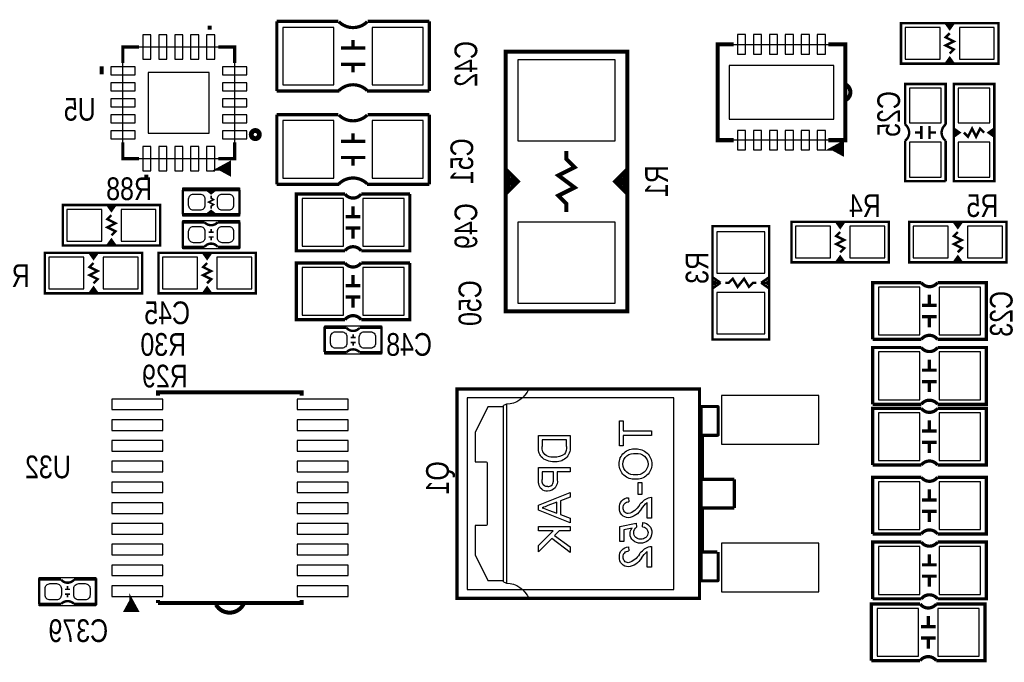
# Model space of a CAD drawing. Extents: x 0 to 180, y 0 to 69.
# Tile 5 of 8: x 49 to 80, y 36 to 56. Entities that reach past the tile are written whole.
import ezdxf
from ezdxf.enums import TextEntityAlignment as Align

# ---------------------------------------------------------------- set-up
doc = ezdxf.new("R2010")
doc.units = 0
for name, color, linetype in [('PG_SILKSCREEN_BOTTOM', 200, 'CONTINUOUS'), ('PIN_BOTTOM', 1, 'CONTINUOUS'), ('RD_SILKSCREEN_BOTTOM', 92, 'CONTINUOUS')]:
    doc.layers.add(name, color=color, linetype=linetype)

msp = doc.modelspace()

# ---------------------------------------------------------------- linework, layer by layer
at = {"layer": 'PG_SILKSCREEN_BOTTOM'}
for points, const_width in [([(54.738524, 56.059578), (54.738524, 56.186578)], 0.127), ([(56.843676, 54.1401), (56.843676, 56.3245)], 0.1016), ([(56.843676, 56.3245), (58.774076, 56.3245)], 0.1016), ([(59.688476, 56.3245), (61.618876, 56.3245)], 0.1016), ([(61.618876, 54.1401), (61.618876, 56.3245)], 0.1016), ([(79.4385, 56.267096), (76.3905, 56.267096), (76.3905, 54.997096), (79.4385, 54.997096), (79.4385, 56.267096)], 0.0762), ([(78.0415, 56.267096), (77.9145, 56.089296), (77.7875, 56.267096)], 0.0762), ([(77.9145, 56.089296), (77.9145, 56.216296), (77.9653, 56.216296), (77.8637, 56.216296)], 0.0762), ([(77.9145, 55.314596), (78.0415, 55.441596), (77.7875, 55.568596), (78.0415, 55.695596), (77.7875, 55.822596), (77.9145, 55.949596)], 0.0762), ([(52.02174, 55.01386), (52.02174, 55.52186), (52.52974, 55.52186)], 0.1016), ([(55.01386, 55.52186), (55.52186, 55.52186), (55.52186, 55.01386)], 0.1016), ([(58.850276, 55.4863), (59.612276, 55.4863)], 0.1016), ([(59.231276, 55.4863), (59.231276, 55.7403)], 0.1016), ([(71.1454, 55.602124), (70.644004, 55.602124), (70.644004, 52.601876), (71.143876, 52.601876)], 0.127), ([(74.1172, 55.602124), (74.643996, 55.602124), (74.643996, 52.601876), (74.1172, 52.601876)], 0.127), ([(67.564, 55.372), (64.008, 55.372)], 0.127), ([(64.262, 55.372), (64.008, 55.372), (64.008, 47.244), (64.262, 47.244)], 0.127), ([(67.564, 47.244), (67.818, 47.244), (67.818, 55.372), (67.564, 55.372)], 0.127), ([(77.7875, 54.997096), (77.9145, 55.174896), (78.0415, 54.997096)], 0.0762), ([(77.9145, 55.174896), (77.9145, 55.047896), (77.8637, 55.047896), (77.9653, 55.047896)], 0.0762), ([(51.293522, 54.79034), (51.420522, 54.79034)], 0.254), ([(58.850276, 54.9783), (59.612276, 54.9783)], 0.1016), ([(59.231276, 54.7243), (59.231276, 54.9783)], 0.1016), ([(77.7875, 53.092096), (77.7875, 54.362096), (76.5175, 54.362096), (76.5175, 53.092096)], 0.0762), ([(79.3115, 51.314096), (79.3115, 54.362096), (78.0415, 54.362096), (78.0415, 51.314096), (79.3115, 51.314096)], 0.0762), ([(58.799476, 54.1401), (56.843676, 54.1401)], 0.1016), ([(61.618876, 54.1401), (59.663076, 54.1401)], 0.1016), ([(56.843676, 51.2191), (56.843676, 53.4035)], 0.1016), ([(56.843676, 53.4035), (58.774076, 53.4035)], 0.1016), ([(59.688476, 53.4035), (61.618876, 53.4035)], 0.1016), ([(61.618876, 51.2191), (61.618876, 53.4035)], 0.1016), ([(77.0255, 53.041296), (77.0255, 52.634896)], 0.0762), ([(77.2795, 53.041296), (77.2795, 52.634896)], 0.0762), ([(78.359, 52.838096), (78.486, 52.711096), (78.613, 52.965096), (78.74, 52.711096), (78.867, 52.965096), (78.994, 52.838096)], 0.0762), ([(59.231276, 52.5653), (59.231276, 52.8193)], 0.1016), ([(77.0255, 52.838096), (76.8223, 52.838096)], 0.0762), ([(77.2795, 52.838096), (77.4827, 52.838096)], 0.0762), ([(78.0415, 52.965096), (78.2193, 52.838096), (78.0415, 52.711096)], 0.0762), ([(78.2193, 52.838096), (78.0923, 52.838096), (78.0923, 52.888896), (78.0923, 52.787296)], 0.0762), ([(79.3115, 52.711096), (79.1337, 52.838096), (79.3115, 52.965096)], 0.0762), ([(79.1337, 52.838096), (79.2607, 52.838096), (79.2607, 52.787296), (79.2607, 52.888896)], 0.0762), ([(52.52974, 52.02174), (52.02174, 52.02174), (52.02174, 52.52974)], 0.1016), ([(55.52186, 52.52974), (55.52186, 52.02174), (55.01386, 52.02174)], 0.1016), ([(58.850276, 52.5653), (59.612276, 52.5653)], 0.1016), ([(71.1454, 52.601876), (71.143876, 52.601876)], 0.127), ([(74.2569, 52.338732), (74.5363, 52.186332), (74.5363, 52.491132), (74.2569, 52.338732), (74.5109, 52.338732)], 0.127), ([(76.5175, 52.584096), (76.5175, 51.314096), (77.7875, 51.314096)], 0.0762), ([(77.7875, 51.314096), (77.7875, 52.584096)], 0.0762), ([(58.850276, 52.0573), (59.612276, 52.0573)], 0.1016), ([(59.231276, 51.8033), (59.231276, 52.0573)], 0.1016), ([(65.913, 50.3555), (65.913, 50.6095), (65.659, 50.8635), (66.167, 51.1175), (65.659, 51.4985), (66.167, 51.7525), (65.913, 52.0065), (65.913, 52.2605)], 0.127), ([(55.069486, 51.71186), (55.348886, 51.55946), (55.348886, 51.86426), (55.069486, 51.71186), (55.323486, 51.71186)], 0.127), ([(52.760372, 51.394106), (52.760372, 51.521106)], 0.127), ([(64.008, 50.927), (64.389, 51.308), (64.008, 51.689)], 0.127), ([(64.0842, 51.0794), (64.0842, 51.562)], 0.127), ([(64.1604, 51.181), (64.1604, 51.435)], 0.127), ([(64.262, 51.181), (64.262, 51.435)], 0.127), ([(67.818, 51.689), (67.437, 51.308), (67.818, 50.927)], 0.127), ([(67.564, 51.435), (67.564, 51.181)], 0.127), ([(67.6656, 51.435), (67.6656, 51.181)], 0.127), ([(67.7418, 51.5366), (67.7418, 51.054)], 0.127), ([(58.799476, 51.2191), (56.843676, 51.2191)], 0.1016), ([(61.618876, 51.2191), (59.663076, 51.2191)], 0.1016), ([(53.897276, 51.0413), (54.659276, 51.0413), (54.786276, 50.9397), (54.913276, 51.0413), (55.675276, 51.0413)], 0.0762), ([(53.897276, 50.2793), (53.897276, 51.0413)], 0.0762), ([(54.659276, 51.0413), (54.913276, 51.0413)], 0.0762), ([(54.786276, 50.8635), (54.786276, 50.7873), (54.862476, 50.7365), (54.710076, 50.6603), (54.862476, 50.5841), (54.786276, 50.5333), (54.786276, 50.4571)], 0.0508), ([(54.760876, 51.0159), (54.837076, 51.0159)], 0.0762), ([(55.675276, 51.0413), (55.675276, 50.2793)], 0.0762), ([(61.009276, 50.9143), (61.009276, 49.1363), (59.485276, 49.1363)], 0.1016), ([(59.485276, 50.9143), (61.009276, 50.9143)], 0.1016), ([(50.1396, 49.3014), (53.1876, 49.3014), (53.1876, 50.5714), (50.1396, 50.5714), (50.1396, 49.3014)], 0.0762), ([(51.7906, 50.5714), (51.6636, 50.3936), (51.5366, 50.5714)], 0.0762), ([(59.231276, 50.2031), (59.231276, 50.5333)], 0.1016), ([(51.6636, 50.2539), (51.5366, 50.1269), (51.7906, 49.9999), (51.5366, 49.8729), (51.7906, 49.7459), (51.6636, 49.6189)], 0.0762), ([(51.6636, 50.3936), (51.6636, 50.5206), (51.7144, 50.5206), (51.6128, 50.5206)], 0.0762), ([(55.675276, 50.2793), (54.913276, 50.2793), (54.786276, 50.3809), (54.659276, 50.2793), (53.897276, 50.2793)], 0.0762), ([(54.659276, 50.2793), (54.913276, 50.2793)], 0.0762), ([(54.760876, 50.3301), (54.837076, 50.3301)], 0.0762), ([(54.583076, 50.0253), (53.897276, 50.0253), (53.897276, 49.2633), (54.583076, 49.2633)], 0.0762), ([(55.675276, 50.0253), (55.675276, 49.2633), (54.989476, 49.2633)], 0.0762), ([(55.675276, 50.0253), (54.989476, 50.0253)], 0.0762), ([(59.002676, 50.2031), (59.459876, 50.2031)], 0.1016), ([(72.263, 46.355), (70.485, 46.355), (70.485, 49.911), (72.263, 49.911), (72.263, 46.355)], 0.0762), ([(72.9615, 48.774096), (76.0095, 48.774096), (76.0095, 50.044096), (72.9615, 50.044096), (72.9615, 48.774096)], 0.0762), ([(74.6125, 50.044096), (74.4855, 49.866296), (74.3585, 50.044096)], 0.0762), ([(74.4855, 49.866296), (74.4855, 49.993296), (74.5363, 49.993296), (74.4347, 49.993296)], 0.0762), ([(76.6445, 48.774096), (79.6925, 48.774096), (79.6925, 50.044096), (76.6445, 50.044096), (76.6445, 48.774096)], 0.0762), ([(78.2955, 50.044096), (78.1685, 49.866296), (78.0415, 50.044096)], 0.0762), ([(78.1685, 49.866296), (78.1685, 49.993296), (78.2193, 49.993296), (78.1177, 49.993296)], 0.0762), ([(54.710076, 49.7205), (54.862476, 49.7205)], 0.0508), ([(54.786276, 49.7205), (54.786276, 49.8221)], 0.0508), ([(59.002676, 49.8475), (59.459876, 49.8475)], 0.1016), ([(59.231276, 49.8475), (59.231276, 49.5173)], 0.1016), ([(74.4855, 49.726596), (74.3585, 49.599596), (74.6125, 49.472596), (74.3585, 49.345596), (74.6125, 49.218596), (74.4855, 49.091596)], 0.0762), ([(78.1685, 49.726596), (78.0415, 49.599596), (78.2955, 49.472596), (78.0415, 49.345596), (78.2955, 49.218596), (78.1685, 49.091596)], 0.0762), ([(51.5366, 49.3014), (51.6636, 49.4792), (51.7906, 49.3014)], 0.0762), ([(51.6636, 49.4792), (51.6636, 49.3522), (51.6128, 49.3522), (51.7144, 49.3522)], 0.0762), ([(54.710076, 49.5681), (54.862476, 49.5681)], 0.0508), ([(54.786276, 49.4665), (54.786276, 49.5681)], 0.0508), ([(52.6288, 49.0728), (49.5808, 49.0728), (49.5808, 47.8028), (52.6288, 47.8028), (52.6288, 49.0728)], 0.0762), ([(51.2318, 49.0728), (51.1048, 48.895), (50.9778, 49.0728)], 0.0762), ([(51.1048, 48.895), (51.1048, 49.022), (51.1556, 49.022), (51.054, 49.022)], 0.0762), ([(56.1848, 49.0728), (53.1368, 49.0728), (53.1368, 47.8028), (56.1848, 47.8028), (56.1848, 49.0728)], 0.0762), ([(54.7878, 49.0728), (54.6608, 48.895), (54.5338, 49.0728)], 0.0762), ([(54.6608, 48.895), (54.6608, 49.022), (54.7116, 49.022), (54.61, 49.022)], 0.0762), ([(51.1048, 48.1203), (51.2318, 48.2473), (50.9778, 48.3743), (51.2318, 48.5013), (50.9778, 48.6283), (51.1048, 48.7553)], 0.0762), ([(54.6608, 48.1203), (54.7878, 48.2473), (54.5338, 48.3743), (54.7878, 48.5013), (54.5338, 48.6283), (54.6608, 48.7553)], 0.0762), ([(61.009276, 48.7553), (61.009276, 46.9773), (59.485276, 46.9773)], 0.1016), ([(59.485276, 48.7553), (61.009276, 48.7553)], 0.1016), ([(74.3585, 48.774096), (74.4855, 48.951896), (74.6125, 48.774096)], 0.0762), ([(74.4855, 48.951896), (74.4855, 48.824896), (74.4347, 48.824896), (74.5363, 48.824896)], 0.0762), ([(78.0415, 48.774096), (78.1685, 48.951896), (78.2955, 48.774096)], 0.0762), ([(78.1685, 48.951896), (78.1685, 48.824896), (78.1177, 48.824896), (78.2193, 48.824896)], 0.0762), ([(59.231276, 48.0441), (59.231276, 48.3743)], 0.1016), ([(70.485, 48.3108), (70.739, 48.133)], 0.0762), ([(70.739, 48.133), (70.485, 47.9552)], 0.0762), ([(70.485, 48.133), (70.739, 48.133)], 0.0762), ([(70.5612, 48.2092), (70.5612, 48.0568)], 0.0762), ([(70.8914, 48.133), (70.993, 48.133), (71.12, 48.26), (71.2724, 48.006), (71.4756, 48.26), (71.628, 48.006), (71.755, 48.133), (71.8566, 48.133)], 0.0762), ([(72.009, 48.133), (72.263, 48.3108)], 0.0762), ([(72.263, 48.133), (72.009, 48.133)], 0.0762), ([(72.263, 47.9552), (72.009, 48.133)], 0.0762), ([(72.2122, 48.2092), (72.2122, 48.0568)], 0.0762), ([(75.5015, 46.361096), (75.5015, 48.139096), (77.0255, 48.139096)], 0.1016), ([(50.9778, 47.8028), (51.1048, 47.9806), (51.2318, 47.8028)], 0.0762), ([(51.1048, 47.9806), (51.1048, 47.8536), (51.054, 47.8536), (51.1556, 47.8536)], 0.0762), ([(54.5338, 47.8028), (54.6608, 47.9806), (54.7878, 47.8028)], 0.0762), ([(54.6608, 47.9806), (54.6608, 47.8536), (54.61, 47.8536), (54.7116, 47.8536)], 0.0762), ([(59.002676, 48.0441), (59.459876, 48.0441)], 0.1016), ([(77.2795, 47.427896), (77.2795, 47.758096)], 0.1016), ([(59.002676, 47.6885), (59.459876, 47.6885)], 0.1016), ([(59.231276, 47.6885), (59.231276, 47.3583)], 0.1016), ([(64.262, 47.244), (67.564, 47.244)], 0.127), ([(77.5081, 47.427896), (77.0509, 47.427896)], 0.1016), ([(77.5081, 47.072296), (77.0509, 47.072296)], 0.1016), ([(77.2795, 47.072296), (77.2795, 46.742096)], 0.1016), ([(58.342276, 45.9613), (58.342276, 46.7233), (59.028076, 46.7233)], 0.0762), ([(59.434476, 45.9613), (60.120276, 45.9613), (60.120276, 46.7233), (59.434476, 46.7233)], 0.0762), ([(59.307476, 46.4185), (59.155076, 46.4185)], 0.0508), ([(59.307476, 46.2661), (59.155076, 46.2661)], 0.0508), ([(59.231276, 46.5201), (59.231276, 46.4185)], 0.0508), ([(59.231276, 46.2661), (59.231276, 46.1645)], 0.0508), ([(77.0255, 46.361096), (75.5015, 46.361096)], 0.1016), ([(58.342276, 45.9613), (59.028076, 45.9613)], 0.0762), ([(75.5015, 44.329096), (75.5015, 46.107096), (77.0255, 46.107096)], 0.1016), ([(77.2795, 45.395896), (77.2795, 45.726096)], 0.1016), ([(77.5081, 45.395896), (77.0509, 45.395896)], 0.1016), ([(77.5081, 45.040296), (77.0509, 45.040296)], 0.1016), ([(77.2795, 45.040296), (77.2795, 44.710096)], 0.1016), ([(57.621932, 44.601892), (57.621932, 44.701968), (53.122068, 44.701968), (53.122068, 44.601892)], 0.127), ([(70.079108, 44.807124), (62.484, 44.807124), (62.484, 38.250876), (70.079108, 38.250876), (70.079108, 44.807124)], 0.1016), ([(70.079108, 44.807124), (64.729868, 44.807124)], 0.1016), ([(70.125844, 44.258992), (70.125844, 43.35907)], 0.1016), ([(77.0255, 44.329096), (75.5015, 44.329096)], 0.1016), ([(75.5015, 42.424096), (75.5015, 44.202096), (77.0255, 44.202096)], 0.1016), ([(77.2795, 43.490896), (77.2795, 43.821096)], 0.1016), ([(77.5081, 43.490896), (77.0509, 43.490896)], 0.1016), ([(70.168008, 41.979088), (70.168008, 43.35907)], 0.1016), ([(77.5081, 43.135296), (77.0509, 43.135296)], 0.1016), ([(77.2795, 43.135296), (77.2795, 42.805096)], 0.1016), ([(77.0255, 42.424096), (75.5015, 42.424096)], 0.1016), ([(70.125844, 41.979088), (71.168006, 41.979088)], 0.1016), ([(70.125844, 41.979088), (70.125844, 41.078912)], 0.1016), ([(71.165466, 41.979088), (71.165466, 41.078912)], 0.1016), ([(71.168006, 41.979088), (71.168006, 41.078912)], 0.1016), ([(75.5015, 40.265096), (75.5015, 42.043096), (77.0255, 42.043096)], 0.1016), ([(77.2795, 41.331896), (77.2795, 41.662096)], 0.1016), ([(77.5081, 41.331896), (77.0509, 41.331896)], 0.1016), ([(71.168006, 41.078912), (70.125844, 41.078912)], 0.1016), ([(70.168008, 39.69893), (70.168008, 41.078912)], 0.1016), ([(77.5081, 40.976296), (77.0509, 40.976296)], 0.1016), ([(77.2795, 40.976296), (77.2795, 40.646096)], 0.1016), ([(77.0255, 40.265096), (75.5015, 40.265096)], 0.1016), ([(75.5015, 38.233096), (75.5015, 40.011096), (77.0255, 40.011096)], 0.1016), ([(70.125844, 39.69893), (70.125844, 38.799008)], 0.1016), ([(70.6374, 39.69893), (70.125844, 39.69893)], 0.1016), ([(77.2795, 39.299896), (77.2795, 39.630096)], 0.1016), ([(77.5081, 39.299896), (77.0509, 39.299896)], 0.1016), ([(49.403, 38.0746), (49.403, 38.8366), (50.0888, 38.8366)], 0.0762), ([(50.4952, 38.0746), (51.181, 38.0746), (51.181, 38.8366), (50.4952, 38.8366)], 0.0762), ([(77.5081, 38.944296), (77.0509, 38.944296)], 0.1016), ([(77.2795, 38.944296), (77.2795, 38.614096)], 0.1016), ([(50.3682, 38.5318), (50.2158, 38.5318)], 0.0508), ([(50.292, 38.6334), (50.292, 38.5318)], 0.0508), ([(50.3682, 38.3794), (50.2158, 38.3794)], 0.0508), ([(50.292, 38.3794), (50.292, 38.2778)], 0.0508), ([(52.286662, 38.167056), (52.134262, 37.887656), (52.439062, 37.887656), (52.286662, 38.167056), (52.286662, 37.913056)], 0.127), ([(57.621932, 38.202108), (57.621932, 38.102032), (53.122068, 38.102032)], 0.127), ([(53.122068, 38.102032), (53.122068, 38.202108)], 0.127), ([(64.729868, 38.250876), (70.079108, 38.250876)], 0.1016), ([(77.0255, 38.233096), (75.5015, 38.233096)], 0.1016), ([(49.403, 38.0746), (50.0888, 38.0746)], 0.0762), ([(75.4634, 36.2966), (75.4634, 38.0746), (76.9874, 38.0746)], 0.1016), ([(77.2414, 37.3634), (77.2414, 37.6936)], 0.1016), ([(77.47, 37.3634), (77.0128, 37.3634)], 0.1016), ([(77.47, 37.0078), (77.0128, 37.0078)], 0.1016), ([(77.2414, 37.0078), (77.2414, 36.6776)], 0.1016), ([(76.9874, 36.2966), (75.4634, 36.2966)], 0.1016)]:
    msp.add_lwpolyline(points, dxfattribs=dict(at, const_width=const_width))
for points, const_width in [([(59.675776, 56.3118, -0.413378), (58.786776, 56.3118)], 0.1016), ([(58.786776, 54.1528, -0.414028), (59.675776, 54.1528)], 0.1016), ([(74.643996, 54.351936, -0.636179), (74.643996, 53.852064)], 0.127), ([(59.675776, 53.3908, -0.413378), (58.786776, 53.3908)], 0.1016), ([(76.5175, 52.584096, 0.5), (76.5175, 53.092096)], 0.0762), ([(77.7875, 52.584096, -0.5), (77.7875, 53.092096)], 0.0762), ([(56.246014, 52.776628, 1), (56.093614, 52.776628, 1), (56.246014, 52.776628)], 0.254), ([(58.786776, 51.2318, -0.414028), (59.675776, 51.2318)], 0.1016), ([(59.485276, 49.1363, 0.5), (58.977276, 49.1363), (57.453276, 49.1363), (57.453276, 50.9143), (58.977276, 50.9143)], 0.1016), ([(59.485276, 50.9143, -0.5), (58.977276, 50.9143)], 0.1016), ([(54.583076, 50.0253, 0.428966), (54.989476, 50.0253)], 0.0762), ([(54.583076, 49.2633, -0.480625), (54.989476, 49.2633)], 0.0762), ([(59.485276, 46.9773, 0.5), (58.977276, 46.9773), (57.453276, 46.9773), (57.453276, 48.7553), (58.977276, 48.7553)], 0.1016), ([(59.485276, 48.7553, -0.5), (58.977276, 48.7553)], 0.1016), ([(77.0255, 48.139096, 0.5), (77.5335, 48.139096), (79.0575, 48.139096), (79.0575, 46.361096), (77.5335, 46.361096)], 0.1016), ([(59.434476, 46.7233, -0.480625), (59.028076, 46.7233)], 0.0762), ([(77.0255, 46.361096, -0.5), (77.5335, 46.361096)], 0.1016), ([(59.434476, 45.9613, 0.428966), (59.028076, 45.9613)], 0.0762), ([(77.0255, 46.107096, 0.5), (77.5335, 46.107096), (79.0575, 46.107096), (79.0575, 44.329096), (77.5335, 44.329096)], 0.1016), ([(77.0255, 44.329096, -0.5), (77.5335, 44.329096)], 0.1016), ([(70.125844, 44.258992), (70.6374, 44.258992, -0.414214), (70.6628, 44.233592), (70.6628, 43.38447, -0.414214), (70.6374, 43.35907), (70.125844, 43.35907)], 0.1016), ([(77.0255, 44.202096, 0.5), (77.5335, 44.202096), (79.0575, 44.202096), (79.0575, 42.424096), (77.5335, 42.424096)], 0.1016), ([(77.0255, 42.424096, -0.5), (77.5335, 42.424096)], 0.1016), ([(77.0255, 42.043096, 0.5), (77.5335, 42.043096), (79.0575, 42.043096), (79.0575, 40.265096), (77.5335, 40.265096)], 0.1016), ([(77.0255, 40.265096, -0.5), (77.5335, 40.265096)], 0.1016), ([(77.0255, 40.011096, 0.5), (77.5335, 40.011096), (79.0575, 40.011096), (79.0575, 38.233096), (77.5335, 38.233096)], 0.1016), ([(70.6628, 39.69893), (70.6628, 38.824408, -0.414214), (70.6374, 38.799008), (70.125844, 38.799008)], 0.1016), ([(50.4952, 38.8366, -0.480625), (50.0888, 38.8366)], 0.0762), ([(77.0255, 38.233096, -0.5), (77.5335, 38.233096)], 0.1016), ([(50.4952, 38.0746, 0.428966), (50.0888, 38.0746)], 0.0762), ([(55.8038, 38.0746, -0.6015), (54.9402, 38.0492)], 0.127), ([(76.9874, 38.0746, 0.5), (77.4954, 38.0746), (79.0194, 38.0746), (79.0194, 36.2966), (77.4954, 36.2966)], 0.1016), ([(76.9874, 36.2966, -0.5), (77.4954, 36.2966)], 0.1016)]:
    msp.add_lwpolyline(points, format="xyb", dxfattribs=dict(at, const_width=const_width))
for points in [[(52.02174, 52.02174), (52.02174, 55.52186), (55.52186, 55.52186), (55.52186, 52.02174), (52.02174, 52.02174)], [(71.1454, 55.602124), (74.1172, 55.602124)], [(74.1172, 52.601876), (71.1454, 52.601876)], [(53.897276, 51.1048), (55.675276, 51.1048)], [(53.897276, 50.2158), (53.897276, 51.1048)], [(55.675276, 51.1048), (55.675276, 50.2158)], [(55.675276, 50.2158), (53.897276, 50.2158)], [(53.897276, 49.1998), (53.897276, 50.0888)], [(53.897276, 50.0888), (55.675276, 50.0888)], [(55.675276, 50.0888), (55.675276, 49.1998)], [(55.675276, 49.1998), (53.897276, 49.1998)], [(58.342276, 46.7868), (60.120276, 46.7868)], [(58.342276, 45.8978), (58.342276, 46.7868)], [(60.120276, 46.7868), (60.120276, 45.8978)], [(60.120276, 45.8978), (58.342276, 45.8978)], [(63.454026, 44.249086), (63.053976, 43.448986)], [(63.943992, 44.249086), (63.454026, 44.249086)], [(63.943992, 38.767004), (63.943992, 44.290996)], [(64.032892, 44.33189), (64.032892, 38.72611)], [(67.572128, 43.81246), (67.687444, 43.81246)], [(67.572128, 43.030394), (67.572128, 43.81246)], [(67.687444, 43.81246), (67.687444, 43.491912)], [(67.687444, 43.491912), (68.572126, 43.491912)], [(68.572126, 43.491912), (68.572126, 43.350942)], [(63.053976, 43.448986), (63.053976, 42.528998)], [(65.033652, 43.350942), (66.03365, 43.350942)], [(65.033652, 43.009058), (65.033652, 43.350942)], [(65.918334, 43.209972), (65.148968, 43.209972)], [(65.148968, 43.209972), (65.148968, 43.00728)], [(65.918334, 43.003724), (65.918334, 43.209972)], [(66.03365, 43.350942), (66.03365, 42.992802)], [(67.687444, 43.350942), (67.687444, 43.030394)], [(68.572126, 43.350942), (67.687444, 43.350942)], [(67.687444, 43.030394), (67.572128, 43.030394)], [(63.053976, 42.528998), (63.380366, 42.528998)], [(63.430404, 42.47896), (63.430404, 40.57904)], [(65.033652, 42.350944), (66.03365, 42.350944)], [(65.033652, 41.983406), (65.033652, 42.350944)], [(66.03365, 42.350944), (66.03365, 42.209974)], [(65.148968, 42.209974), (65.148968, 41.971214)], [(65.508124, 42.209974), (65.148968, 42.209974)], [(65.325244, 41.748456), (65.365122, 41.75125), (65.426082, 41.771824), (65.463166, 41.80205), (65.488312, 41.842944), (65.506092, 41.922446), (65.508124, 41.968674)], [(65.508124, 41.968674), (65.508124, 42.209974)], [(65.62344, 42.209974), (65.62344, 41.964864)], [(66.03365, 42.209974), (65.62344, 42.209974)], [(68.161916, 41.876472), (68.277232, 41.876472)], [(68.161916, 41.50487), (68.161916, 41.876472)], [(68.277232, 41.876472), (68.277232, 41.50487)], [(65.033652, 41.167558), (66.03365, 41.56456)], [(66.03365, 41.414954), (65.726056, 41.301162)], [(66.03365, 41.56456), (66.03365, 41.414954)], [(67.854322, 41.402254), (67.867022, 41.273984)], [(68.277232, 41.50487), (68.161916, 41.50487)], [(68.572126, 41.414954), (68.572126, 40.761158)], [(65.033652, 41.008554), (65.033652, 41.167558)], [(66.03365, 40.611552), (65.033652, 41.008554)], [(65.61074, 41.258744), (65.33388, 41.156382)], [(65.34785, 41.01465), (65.61074, 40.917368)], [(65.61074, 40.917368), (65.61074, 41.258744)], [(65.726056, 41.301162), (65.726056, 40.87495)], [(68.443856, 40.761158), (68.443856, 41.250362)], [(65.726056, 40.87495), (66.03365, 40.761158)], [(66.03365, 40.761158), (66.03365, 40.611552)], [(68.572126, 40.761158), (68.443856, 40.761158)], [(63.053976, 40.529002), (63.053976, 39.609014)], [(63.380366, 40.529002), (63.053976, 40.529002)], [(65.033652, 40.504872), (66.03365, 40.504872)], [(65.033652, 40.363648), (65.033652, 40.504872)], [(66.03365, 40.504872), (66.03365, 40.363648)], [(67.585082, 40.504872), (68.097908, 40.607234)], [(67.585082, 40.0304), (67.585082, 40.504872)], [(67.972178, 40.45077), (67.713098, 40.39997)], [(67.713098, 40.39997), (67.713098, 40.0304)], [(68.097908, 40.607234), (68.110608, 40.479218)], [(68.290186, 40.491918), (68.302886, 40.620188)], [(65.494408, 40.363648), (65.033652, 40.363648)], [(65.033652, 39.902892), (65.494408, 40.363648)], [(65.451482, 40.127682), (65.033652, 39.709852)], [(66.03365, 39.684198), (65.451482, 40.127682)], [(65.687448, 40.363648), (65.541144, 40.21709)], [(65.541144, 40.21709), (66.03365, 39.857934)], [(66.03365, 40.363648), (65.687448, 40.363648)], [(65.033652, 39.709852), (65.033652, 39.902892)], [(66.03365, 39.857934), (66.03365, 39.684198)], [(67.713098, 40.0304), (67.585082, 40.0304)], [(67.854322, 39.863776), (67.867022, 39.735506)], [(68.572126, 39.876476), (68.572126, 39.22268)], [(63.053976, 39.609014), (63.454026, 38.808914)], [(68.443856, 39.22268), (68.443856, 39.711884)], [(68.572126, 39.22268), (68.443856, 39.22268)], [(49.403, 38.9001), (51.181, 38.9001)], [(49.403, 38.0111), (49.403, 38.9001)], [(51.181, 38.9001), (51.181, 38.0111)], [(63.454026, 38.808914), (63.943992, 38.808914)], [(51.181, 38.0111), (49.403, 38.0111)]]:
    msp.add_lwpolyline(points, dxfattribs=at)
for points in [[(64.729868, 44.807124, -0.300036), (64.032892, 44.33189)], [(64.032892, 44.33189, -0.022433), (63.943992, 44.290996)], [(65.04813, 42.832274, -0.054929), (65.033652, 43.009058)], [(65.169796, 42.841926, -0.085628), (65.149222, 43.00728)], [(66.03365, 42.992802, -0.476121), (65.52819, 42.530268)], [(65.918334, 43.003724, -0.203208), (65.847722, 42.767504)], [(67.559428, 42.452798, -0.446381), (68.085462, 42.927778)], [(68.085462, 42.927778, -0.427466), (68.584826, 42.45356)], [(65.119758, 42.686732, -0.120983), (65.04813, 42.832274)], [(65.52819, 42.530522, -0.226356), (65.119758, 42.686986)], [(65.526158, 42.671492, -0.307903), (65.169796, 42.841926)], [(65.847722, 42.767504, -0.185732), (65.526158, 42.671492)], [(67.674744, 42.452036, -0.450347), (68.086986, 42.786808)], [(68.086986, 42.786808, -0.442542), (68.46951, 42.454068)], [(63.380366, 42.528998, -0.414667), (63.430404, 42.47896)], [(68.073778, 41.979088, -0.433716), (67.559428, 42.452798)], [(68.072762, 42.120058, -0.444049), (67.674744, 42.452036)], [(68.46951, 42.454068, -0.44283), (68.072762, 42.120058)], [(68.58508, 42.45356, -0.437531), (68.073778, 41.979088)], [(65.04305, 41.835324, -0.03998), (65.033652, 41.983406)], [(65.157858, 41.855898, -0.052742), (65.148968, 41.971214)], [(65.62344, 41.964864, -0.468165), (65.32118, 41.607232)], [(65.32118, 41.607232, -0.391566), (65.04305, 41.835324)], [(65.325244, 41.748456, -0.331768), (65.157858, 41.855898)], [(67.572128, 41.081706, -0.425188), (67.854322, 41.402254)], [(68.198238, 41.171114, -0.143254), (68.483226, 41.401492)], [(68.483226, 41.401492, -0.088518), (68.572126, 41.414954)], [(65.33388, 41.156382, -0.065718), (65.148968, 41.088056)], [(65.149222, 41.088056, -0.000725), (65.34785, 41.01465)], [(67.848226, 40.773858, -0.433848), (67.572128, 41.081706)], [(67.849496, 40.902128, -0.429267), (67.687444, 41.0845)], [(67.687444, 41.0845, -0.433576), (67.867022, 41.273984)], [(68.258436, 41.05148, -0.243641), (67.848226, 40.774112)], [(68.198238, 41.171114, -0.200536), (67.849496, 40.902128)], [(68.258436, 41.05148, -0.059142), (68.443856, 41.250362)], [(63.430404, 40.57904, -0.414667), (63.380366, 40.529002)], [(67.90563, 40.272462, -0.171717), (67.972178, 40.45077)], [(68.020946, 40.308022, -0.263954), (68.110608, 40.479218)], [(68.290186, 40.491918, -0.406299), (68.46951, 40.30853)], [(68.302886, 40.620188, -0.412544), (68.584826, 40.309546)], [(68.229226, 39.979092, -0.428969), (67.905376, 40.272462)], [(68.236846, 40.107362, -0.453215), (68.020946, 40.308022)], [(68.46951, 40.30853, -0.438538), (68.236846, 40.107362)], [(68.58508, 40.309546, -0.242362), (68.463668, 40.055546)], [(67.572128, 39.543228, -0.425198), (67.854322, 39.863776)], [(68.198238, 39.632636, -0.143304), (68.483226, 39.863268)], [(68.463668, 40.055546, -0.169995), (68.229226, 39.979092)], [(68.483226, 39.863268, -0.088456), (68.572126, 39.876476)], [(67.848226, 39.23538, -0.433837), (67.572128, 39.543228)], [(67.849496, 39.36365, -0.429249), (67.687444, 39.546022)], [(67.687444, 39.546022, -0.433594), (67.867022, 39.735506)], [(68.258436, 39.513002, -0.243636), (67.848226, 39.235634)], [(68.198238, 39.632636, -0.200533), (67.849496, 39.36365)], [(68.258436, 39.513002, -0.059142), (68.443856, 39.711884)], [(63.943992, 38.767004, -0.022433), (64.032892, 38.72611)], [(64.032892, 38.72611, -0.300036), (64.729868, 38.250876)]]:
    msp.add_lwpolyline(points, format="xyb", dxfattribs=at)
at = {"layer": 'PIN_BOTTOM'}
for points in [[(57.031128, 56.134), (57.031128, 54.3306), (58.631328, 54.3306), (58.631328, 56.134)], [(59.831224, 56.134), (59.831224, 54.3306), (61.431424, 54.3306), (61.431424, 56.134)], [(76.518516, 56.127396), (76.518516, 55.136796), (77.610716, 55.136796), (77.610716, 56.127396)], [(78.218284, 56.127396), (78.218284, 55.136796), (79.310484, 55.136796), (79.310484, 56.127396)], [(52.644802, 55.14086), (52.898802, 55.14086), (52.898802, 55.90286), (52.644802, 55.90286)], [(53.144674, 55.14086), (53.398674, 55.14086), (53.398674, 55.90286), (53.144674, 55.90286)], [(53.6448, 55.14086), (53.8988, 55.14086), (53.8988, 55.90286), (53.6448, 55.90286)], [(54.144926, 55.14086), (54.398926, 55.14086), (54.398926, 55.90286), (54.144926, 55.90286)], [(54.644798, 55.14086), (54.898798, 55.14086), (54.898798, 55.90286), (54.644798, 55.90286)], [(71.267066, 55.297324), (71.521066, 55.297324), (71.521066, 55.906924), (71.267066, 55.906924)], [(72.020938, 55.906924), (71.766938, 55.906924), (71.766938, 55.297324), (72.020938, 55.297324)], [(72.26681, 55.297324), (72.52081, 55.297324), (72.52081, 55.906924), (72.26681, 55.906924)], [(72.766936, 55.297324), (73.020936, 55.297324), (73.020936, 55.906924), (72.766936, 55.906924)], [(73.521824, 55.906924), (73.267824, 55.906924), (73.267824, 55.297324), (73.521824, 55.297324)], [(73.766934, 55.298086), (74.020934, 55.298086), (74.020934, 55.907686), (73.766934, 55.907686)], [(51.64074, 54.898798), (51.64074, 54.644798), (52.40274, 54.644798), (52.40274, 54.898798)], [(55.14086, 54.898798), (55.14086, 54.644798), (55.90286, 54.644798), (55.90286, 54.898798)], [(67.437, 55.118), (64.389, 55.118), (64.389, 52.578), (67.437, 52.578)], [(74.2823, 53.2638), (74.2823, 54.9402), (71.0057, 54.9402), (71.0057, 53.2638)], [(52.8193, 52.8193), (54.7243, 52.8193), (54.7243, 54.7243), (52.8193, 54.7243)], [(51.64074, 54.398926), (51.64074, 54.144926), (52.40274, 54.144926), (52.40274, 54.398926)], [(55.14086, 54.398926), (55.14086, 54.144926), (55.90286, 54.144926), (55.90286, 54.398926)], [(77.6478, 54.23408), (76.6572, 54.23408), (76.6572, 53.14188), (77.6478, 53.14188)], [(79.1718, 54.23408), (78.1812, 54.23408), (78.1812, 53.14188), (79.1718, 53.14188)], [(51.64074, 53.8988), (51.64074, 53.6448), (52.40274, 53.6448), (52.40274, 53.8988)], [(55.14086, 53.8988), (55.14086, 53.6448), (55.90286, 53.6448), (55.90286, 53.8988)], [(51.64074, 53.398674), (51.64074, 53.144674), (52.40274, 53.144674), (52.40274, 53.398674)], [(55.14086, 53.398674), (55.14086, 53.144674), (55.90286, 53.144674), (55.90286, 53.398674)], [(57.031128, 53.213), (57.031128, 51.4096), (58.631328, 51.4096), (58.631328, 53.213)], [(59.831224, 53.213), (59.831224, 51.4096), (61.431424, 51.4096), (61.431424, 53.213)], [(51.64074, 52.898802), (51.64074, 52.644802), (52.40274, 52.644802), (52.40274, 52.898802)], [(55.14086, 52.898802), (55.14086, 52.644802), (55.90286, 52.644802), (55.90286, 52.898802)], [(71.267066, 52.297076), (71.521066, 52.297076), (71.521066, 52.906676), (71.267066, 52.906676)], [(71.766938, 52.297076), (72.020938, 52.297076), (72.020938, 52.906676), (71.766938, 52.906676)], [(72.26681, 52.296314), (72.52081, 52.296314), (72.52081, 52.905914), (72.26681, 52.905914)], [(72.766936, 52.297076), (73.020936, 52.297076), (73.020936, 52.906676), (72.766936, 52.906676)], [(73.267062, 52.297076), (73.521062, 52.297076), (73.521062, 52.906676), (73.267062, 52.906676)], [(74.02195, 52.905914), (73.76795, 52.905914), (73.76795, 52.296314), (74.02195, 52.296314)], [(77.6478, 52.534312), (76.6572, 52.534312), (76.6572, 51.442112), (77.6478, 51.442112)], [(79.1718, 52.534312), (78.1812, 52.534312), (78.1812, 51.442112), (79.1718, 51.442112)], [(52.644802, 51.64074), (52.898802, 51.64074), (52.898802, 52.40274), (52.644802, 52.40274)], [(53.144674, 51.64074), (53.398674, 51.64074), (53.398674, 52.40274), (53.144674, 52.40274)], [(53.6448, 51.64074), (53.8988, 51.64074), (53.8988, 52.40274), (53.6448, 52.40274)], [(54.144926, 51.64074), (54.398926, 51.64074), (54.398926, 52.40274), (54.144926, 52.40274)], [(54.644798, 51.64074), (54.898798, 51.64074), (54.898798, 52.40274), (54.644798, 52.40274)], [(57.633616, 50.7746), (57.633616, 49.276), (58.929016, 49.276), (58.929016, 50.7746)], [(59.533536, 50.7746), (59.533536, 49.276), (60.828936, 49.276), (60.828936, 50.7746)], [(51.359816, 49.4411), (51.359816, 50.4317), (50.267616, 50.4317), (50.267616, 49.4411)], [(53.059584, 49.4411), (53.059584, 50.4317), (51.967384, 50.4317), (51.967384, 49.4411)], [(67.437, 50.038), (64.389, 50.038), (64.389, 47.498), (67.437, 47.498)], [(72.1233, 49.73066), (70.6247, 49.73066), (70.6247, 48.43526), (72.1233, 48.43526)], [(74.181716, 48.913796), (74.181716, 49.904396), (73.089516, 49.904396), (73.089516, 48.913796)], [(75.881484, 48.913796), (75.881484, 49.904396), (74.789284, 49.904396), (74.789284, 48.913796)], [(77.864716, 48.913796), (77.864716, 49.904396), (76.772516, 49.904396), (76.772516, 48.913796)], [(79.564484, 48.913796), (79.564484, 49.904396), (78.472284, 49.904396), (78.472284, 48.913796)], [(49.708816, 48.9331), (49.708816, 47.9425), (50.801016, 47.9425), (50.801016, 48.9331)], [(51.408584, 48.9331), (51.408584, 47.9425), (52.500784, 47.9425), (52.500784, 48.9331)], [(53.264816, 48.9331), (53.264816, 47.9425), (54.357016, 47.9425), (54.357016, 48.9331)], [(54.964584, 48.9331), (54.964584, 47.9425), (56.056784, 47.9425), (56.056784, 48.9331)], [(57.633616, 48.6156), (57.633616, 47.117), (58.929016, 47.117), (58.929016, 48.6156)], [(59.533536, 48.6156), (59.533536, 47.117), (60.828936, 47.117), (60.828936, 48.6156)], [(72.1233, 47.83074), (70.6247, 47.83074), (70.6247, 46.53534), (72.1233, 46.53534)], [(76.97724, 46.500796), (76.97724, 47.999396), (75.68184, 47.999396), (75.68184, 46.500796)], [(78.87716, 46.500796), (78.87716, 47.999396), (77.58176, 47.999396), (77.58176, 46.500796)], [(76.97724, 44.468796), (76.97724, 45.967396), (75.68184, 45.967396), (75.68184, 44.468796)], [(78.87716, 44.468796), (78.87716, 45.967396), (77.58176, 45.967396), (77.58176, 44.468796)], [(51.6763, 44.16171), (53.2765, 44.16171), (53.2765, 44.49191), (51.6763, 44.49191)], [(57.4802, 44.16171), (59.0804, 44.16171), (59.0804, 44.49191), (57.4802, 44.49191)], [(69.2785, 44.5262), (62.8015, 44.5262), (62.8015, 38.5318), (69.2785, 38.5318)], [(73.813924, 44.601892), (70.765924, 44.601892), (70.765924, 43.077892), (73.813924, 43.077892)], [(51.6763, 43.51147), (53.2765, 43.51147), (53.2765, 43.84167), (51.6763, 43.84167)], [(57.4802, 43.51147), (59.0804, 43.51147), (59.0804, 43.84167), (57.4802, 43.84167)], [(76.97724, 42.563796), (76.97724, 44.062396), (75.68184, 44.062396), (75.68184, 42.563796)], [(78.87716, 42.563796), (78.87716, 44.062396), (77.58176, 44.062396), (77.58176, 42.563796)], [(51.6763, 42.8625), (53.2765, 42.8625), (53.2765, 43.1927), (51.6763, 43.1927)], [(57.4802, 42.8625), (59.0804, 42.8625), (59.0804, 43.1927), (57.4802, 43.1927)], [(51.6763, 42.21226), (53.2765, 42.21226), (53.2765, 42.54246), (51.6763, 42.54246)], [(57.4802, 42.21226), (59.0804, 42.21226), (59.0804, 42.54246), (57.4802, 42.54246)], [(51.6763, 41.56202), (53.2765, 41.56202), (53.2765, 41.89222), (51.6763, 41.89222)], [(57.4802, 41.56202), (59.0804, 41.56202), (59.0804, 41.89222), (57.4802, 41.89222)], [(76.97724, 40.404796), (76.97724, 41.903396), (75.68184, 41.903396), (75.68184, 40.404796)], [(78.87716, 40.404796), (78.87716, 41.903396), (77.58176, 41.903396), (77.58176, 40.404796)], [(51.6763, 40.91178), (53.2765, 40.91178), (53.2765, 41.24198), (51.6763, 41.24198)], [(57.4802, 40.91178), (59.0804, 40.91178), (59.0804, 41.24198), (57.4802, 41.24198)], [(51.6763, 40.26281), (53.2765, 40.26281), (53.2765, 40.59301), (51.6763, 40.59301)], [(57.4802, 40.26154), (59.0804, 40.26154), (59.0804, 40.59174), (57.4802, 40.59174)], [(51.6763, 39.61257), (53.2765, 39.61257), (53.2765, 39.94277), (51.6763, 39.94277)], [(57.4802, 39.6113), (59.0804, 39.6113), (59.0804, 39.9415), (57.4802, 39.9415)], [(73.813924, 39.980108), (70.765924, 39.980108), (70.765924, 38.456108), (73.813924, 38.456108)], [(76.97724, 38.372796), (76.97724, 39.871396), (75.68184, 39.871396), (75.68184, 38.372796)], [(78.87716, 38.372796), (78.87716, 39.871396), (77.58176, 39.871396), (77.58176, 38.372796)], [(51.6763, 38.96233), (53.2765, 38.96233), (53.2765, 39.29253), (51.6763, 39.29253)], [(57.4802, 38.96233), (59.0804, 38.96233), (59.0804, 39.29253), (57.4802, 39.29253)], [(51.6763, 38.31209), (53.2765, 38.31209), (53.2765, 38.64229), (51.6763, 38.64229)], [(57.4802, 38.31209), (59.0804, 38.31209), (59.0804, 38.64229), (57.4802, 38.64229)], [(76.93914, 36.4363), (76.93914, 37.9349), (75.64374, 37.9349), (75.64374, 36.4363)], [(78.83906, 36.4363), (78.83906, 37.9349), (77.54366, 37.9349), (77.54366, 36.4363)]]:
    msp.add_lwpolyline(points, close=True, dxfattribs=at)
for points in [[(54.082696, 50.7619, -0.414214), (54.235096, 50.9143), (54.438296, 50.9143, -0.414214), (54.590696, 50.7619), (54.590696, 50.5587, -0.414214), (54.438296, 50.4063), (54.235096, 50.4063, -0.414214), (54.082696, 50.5587)], [(54.981856, 50.7619, -0.414214), (55.134256, 50.9143), (55.337456, 50.9143, -0.414214), (55.489856, 50.7619), (55.489856, 50.5587, -0.414214), (55.337456, 50.4063), (55.134256, 50.4063, -0.414214), (54.981856, 50.5587)], [(54.590696, 49.5427, -0.414214), (54.438296, 49.3903), (54.235096, 49.3903, -0.414214), (54.082696, 49.5427), (54.082696, 49.7459, -0.414214), (54.235096, 49.8983), (54.438296, 49.8983, -0.414214), (54.590696, 49.7459)], [(55.489856, 49.5427, -0.414214), (55.337456, 49.3903), (55.134256, 49.3903, -0.414214), (54.981856, 49.5427), (54.981856, 49.7459, -0.414214), (55.134256, 49.8983), (55.337456, 49.8983, -0.414214), (55.489856, 49.7459)], [(58.527696, 46.4439, -0.414214), (58.680096, 46.5963), (58.883296, 46.5963, -0.414214), (59.035696, 46.4439), (59.035696, 46.2407, -0.414214), (58.883296, 46.0883), (58.680096, 46.0883, -0.414214), (58.527696, 46.2407)], [(59.426856, 46.4439, -0.414214), (59.579256, 46.5963), (59.782456, 46.5963, -0.414214), (59.934856, 46.4439), (59.934856, 46.2407, -0.414214), (59.782456, 46.0883), (59.579256, 46.0883, -0.414214), (59.426856, 46.2407)], [(49.58842, 38.5572, -0.414214), (49.74082, 38.7096), (49.94402, 38.7096, -0.414214), (50.09642, 38.5572), (50.09642, 38.354, -0.414214), (49.94402, 38.2016), (49.74082, 38.2016, -0.414214), (49.58842, 38.354)], [(50.48758, 38.5572, -0.414214), (50.63998, 38.7096), (50.84318, 38.7096, -0.414214), (50.99558, 38.5572), (50.99558, 38.354, -0.414214), (50.84318, 38.2016), (50.63998, 38.2016, -0.414214), (50.48758, 38.354)]]:
    msp.add_lwpolyline(points, format="xyb", close=True, dxfattribs=at)

# ---------------------------------------------------------------- texts
at = {"layer": 'RD_SILKSCREEN_BOTTOM', "text_generation_flag": 2, "width": 0.821429}
for s, p in [('C42', (63.119, 54.991)), ('C51', (62.992, 51.943)), ('C49', (63.119, 49.911)), ('C50', (63.246, 47.498))]:
    msp.add_text(s, height=0.7112, rotation=90, dxfattribs=at).set_placement(p, align=Align.CENTER)
for s, p in [('C25', (76.359512, 54.138322)), ('R1', (69.088, 51.816)), ('R3', (70.358, 49.0982)), ('C23', (79.883, 47.879)), ('Q1', (62.23, 42.545))]:
    msp.add_text(s, height=0.7112, rotation=90, dxfattribs=at).set_placement(p)
for s, p in [('U5', (50.673, 53.213)), ('R32', (48.387, 48.006)), ('R30', (53.2892, 45.847)), ('C48', (60.9854, 45.847)), ('R29', (53.34, 44.8564))]:
    msp.add_text(s, height=0.7112, dxfattribs=at).set_placement(p, align=Align.CENTER)
for s, p in [('R88', (52.9336, 50.7238)), ('R4', (75.7555, 50.196496)), ('R5', (79.4385, 50.196496)), ('C45', (54.1274, 46.8376)), ('U32', (50.3936, 42.0116)), ('C379', (51.562, 36.8808))]:
    msp.add_text(s, height=0.7112, dxfattribs=at).set_placement(p)

doc.saveas('drawing.dxf')
